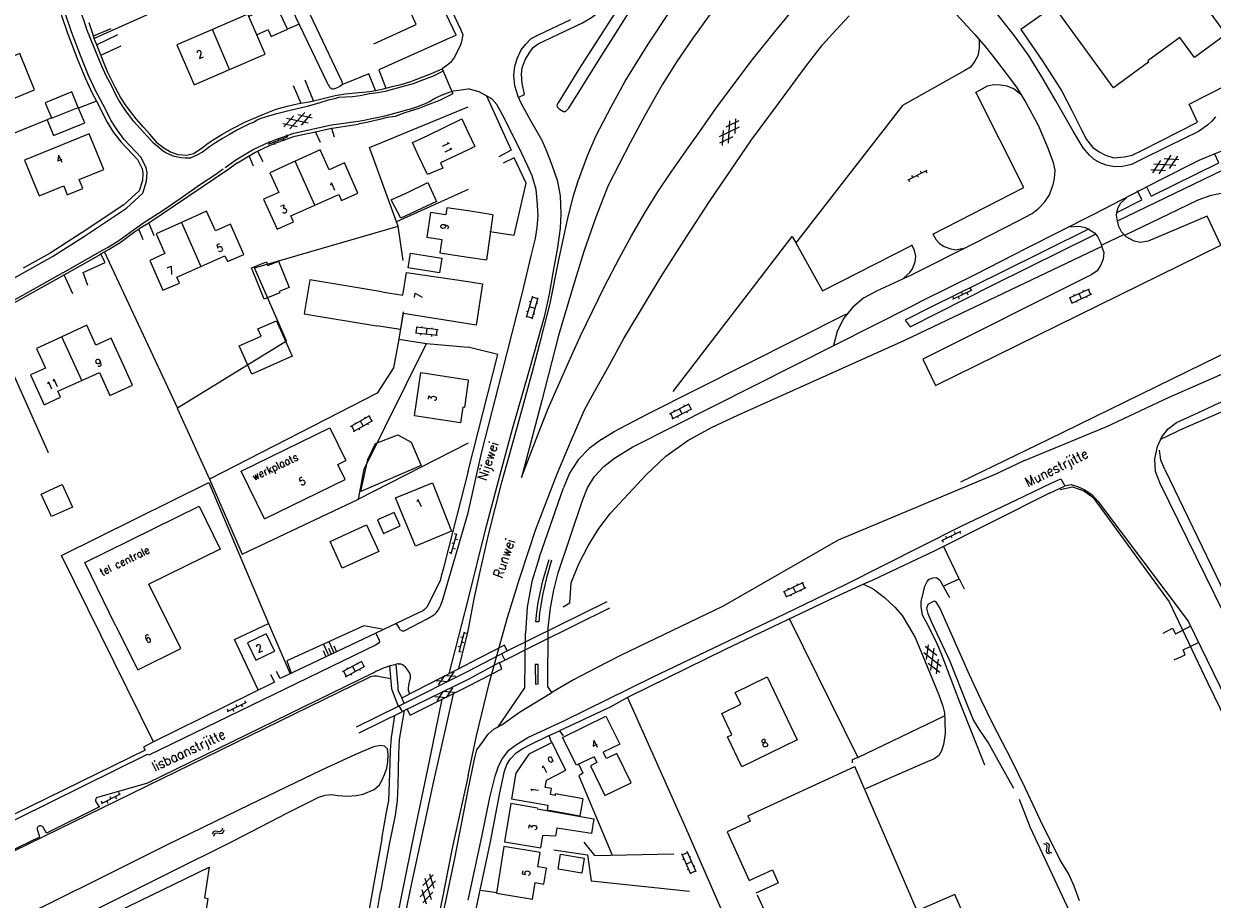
# Model space of a CAD drawing. Header units: metres. Extents: x 189705 to 199106, y 581686 to 588448.
# Tile 176 of 256: x 194908 to 195154, y 583170 to 583351. Entities that reach past the tile are written whole.
import ezdxf

# ---------------------------------------------------------------- set-up
doc = ezdxf.new("R2010")
doc.units = ezdxf.units.M
doc.layers.add('B-WA-OG-GBKN-G', color=7, linetype='Continuous', lineweight=18)
doc.styles.add('Style-STANDARD', font='STANDARD.shx')

msp = doc.modelspace()

# ---------------------------------------------------------------- linework, layer by layer
at = {"layer": 'B-WA-OG-GBKN-G'}
for p, q in [((194963.825, 583332.008), (194961.776, 583329.748)), ((194962.34, 583331.531), (194966.833, 583330.56)), ((194966.132, 583332.748), (194963.044, 583329.342)), ((194964.65, 583332.272), (194967.631, 583331.628)), ((194967.401, 583332.344), (194965.352, 583330.084)), ((195056.13, 583331.018), (195053.391, 583329.67)), ((195053.955, 583326.38), (195054.259, 583330.967)), ((195055.302, 583328.392), (195055.505, 583331.436)), ((194961.545, 583330.464), (194964.53, 583329.82)), ((194962.317, 583328.149), (194962.502, 583327.684)), ((195056.17, 583329.689), (195052.046, 583327.659)), ((195052.709, 583325.908), (195052.91, 583328.952)), ((194958.598, 583326.134), (194962.688, 583327.758)), ((194958.6, 583326.672), (194958.784, 583326.207)), ((194959.714, 583326.577), (194959.898, 583326.112)), ((194960.458, 583327.41), (194960.643, 583326.946)), ((194961.572, 583327.315), (194961.757, 583326.85)), ((195054.82, 583327.673), (195052.083, 583326.327)), ((195145.677, 583323.857), (195143.15, 583320.016)), ((195146.994, 583323.653), (195145.317, 583321.105)), ((195141.497, 583320.895), (195144.545, 583320.717)), ((195143.512, 583322.771), (195141.834, 583320.223)), ((195142.118, 583322.071), (195146.707, 583321.803)), ((195144.287, 583323.159), (195147.332, 583322.98)), ((195095.049, 583320.691), (195091.146, 583318.658)), ((195091.555, 583318.307), (195091.324, 583318.751)), ((195092.21, 583319.213), (195091.979, 583319.656)), ((195093.328, 583319.231), (195093.097, 583319.675)), ((195093.984, 583320.137), (195093.753, 583320.58)), ((195095.102, 583320.155), (195094.871, 583320.598)), ((195104.032, 583296.27), (195104.252, 583295.822)), ((195013.311, 583294.614), (195012.041, 583290.193)), ((195014.465, 583294.283), (195013.195, 583289.861)), ((195014.409, 583294.09), (195013.256, 583294.422)), ((195100.442, 583294.507), (195100.662, 583294.058)), ((195100.482, 583293.97), (195104.432, 583295.91)), ((195101.56, 583294.499), (195101.78, 583294.05)), ((195102.237, 583295.389), (195102.457, 583294.94)), ((195103.355, 583295.381), (195103.575, 583294.932)), ((195128.731, 583296.109), (195124.542, 583294.209)), ((195125.219, 583293.199), (195124.724, 583294.292)), ((195129.227, 583295.016), (195125.037, 583293.116)), ((195125.68, 583294.725), (195125.556, 583294.999)), ((195127.132, 583294.066), (195126.636, 583295.159)), ((195127.591, 583295.592), (195127.467, 583295.865)), ((195128.301, 583294.267), (195128.177, 583294.54)), ((195129.045, 583294.933), (195128.549, 583296.026)), ((195012.386, 583291.394), (195012.098, 583291.477)), ((195013.83, 583292.072), (195012.676, 583292.403)), ((195012.966, 583293.411), (195012.677, 583293.493)), ((195014.435, 583293.093), (195014.147, 583293.175)), ((195126.208, 583293.318), (195126.085, 583293.591)), ((195013.25, 583290.054), (195012.097, 583290.385)), ((195013.801, 583290.884), (195013.512, 583290.967)), ((194993.607, 583286.449), (194989.038, 583286.983)), ((194993.746, 583287.641), (194989.178, 583288.175)), ((194989.237, 583286.96), (194989.376, 583288.152)), ((194990.146, 583286.551), (194990.181, 583286.849)), ((194990.419, 583288.03), (194990.454, 583288.328)), ((194991.323, 583286.716), (194991.462, 583287.908)), ((194992.428, 583286.285), (194992.463, 583286.583)), ((194992.503, 583287.786), (194992.538, 583288.084)), ((194993.409, 583286.472), (194993.548, 583287.664)), ((195041.718, 583270.245), (195045.823, 583272.32)), ((195044.662, 583272.069), (195044.797, 583271.801)), ((195045.645, 583272.23), (195046.186, 583271.159)), ((194975.616, 583267.618), (194979.637, 583269.853)), ((194978.486, 583269.556), (194978.632, 583269.294)), ((194979.462, 583269.756), (194980.045, 583268.707)), ((195041.897, 583270.335), (195042.438, 583269.264)), ((195042.26, 583269.174), (195046.365, 583271.249)), ((195042.611, 583271.032), (195042.746, 583270.765)), ((195043.377, 583269.739), (195043.512, 583269.471)), ((195043.771, 583271.283), (195044.312, 583270.212)), ((195045.249, 583270.685), (195045.385, 583270.418)), ((194975.791, 583267.715), (194976.374, 583266.666)), ((194976.2, 583266.569), (194980.22, 583268.804)), ((194976.477, 583268.44), (194976.623, 583268.177)), ((194977.294, 583267.177), (194977.44, 583266.915)), ((194977.627, 583268.735), (194978.21, 583267.687)), ((194979.127, 583268.197), (194979.273, 583267.935)), ((194996.5, 583241.172), (194997.613, 583245.429)), ((194997.078, 583245.362), (194997.562, 583245.236)), ((195102.069, 583245.83), (195098.117, 583243.894)), ((195099.195, 583244.422), (195098.975, 583244.871)), ((195100.313, 583244.413), (195100.093, 583244.862)), ((195100.991, 583245.302), (195100.771, 583245.751)), ((195102.109, 583245.293), (195101.889, 583245.742)), ((194996.573, 583243.427), (194997.056, 583243.301)), ((194996.803, 583242.333), (194997.287, 583242.207)), ((194997.309, 583244.268), (194997.793, 583244.142)), ((195098.517, 583243.533), (195098.297, 583243.982)), ((194996.067, 583241.492), (194996.551, 583241.366)), ((195069.455, 583235.237), (195065.306, 583233.25)), ((195068.326, 583234.696), (195068.196, 583234.967)), ((195069.793, 583234.068), (195069.275, 583235.151)), ((195066.005, 583232.254), (195065.487, 583233.337)), ((195069.973, 583234.155), (195065.825, 583232.168)), ((195066.434, 583233.79), (195066.304, 583234.061)), ((195066.991, 583232.394), (195066.862, 583232.665)), ((195067.899, 583233.161), (195067.381, 583234.244)), ((195069.064, 583233.387), (195068.934, 583233.657)), ((194999.19, 583224.957), (194998.086, 583220.698)), ((194999.624, 583224.638), (194999.14, 583224.763)), ((194971.066, 583220.204), (194970.071, 583222.399)), ((194972.164, 583220.702), (194971.169, 583222.896)), ((194998.889, 583223.795), (194998.405, 583223.921)), ((194999.122, 583222.702), (194998.638, 583222.827)), ((195095.013, 583219.284), (195095.434, 583222.305)), ((194970.518, 583219.956), (194970.02, 583221.053)), ((194971.615, 583220.453), (194971.118, 583221.55)), ((194972.712, 583220.95), (194972.215, 583222.048)), ((194998.387, 583221.859), (194997.903, 583221.985)), ((194998.62, 583220.766), (194998.136, 583220.891)), ((195094.428, 583220.726), (195098.054, 583217.9)), ((195094.737, 583222.022), (195097.143, 583220.147)), ((195095.924, 583217.036), (195096.558, 583221.588)), ((194973.971, 583216.755), (194978.037, 583218.907)), ((194974.533, 583215.695), (194978.598, 583217.847)), ((194974.849, 583217.559), (194974.989, 583217.294)), ((194976.004, 583217.831), (194976.565, 583216.771)), ((194976.88, 583218.634), (194977.02, 583218.369)), ((194977.86, 583218.814), (194978.421, 583217.753)), ((195095.338, 583218.481), (195097.743, 583216.605)), ((195097.046, 583216.322), (195097.468, 583219.346)), ((194974.148, 583216.849), (194974.71, 583215.788)), ((194975.639, 583216.28), (194975.78, 583216.015)), ((194977.493, 583217.262), (194977.634, 583216.997)), ((194993.359, 583214.875), (194995.719, 583214.71)), ((194995.106, 583215.966), (194993.784, 583214.005)), ((194995.106, 583215.966), (194997.466, 583215.799)), ((194997.042, 583216.669), (194995.719, 583214.71)), ((194994.817, 583212.667), (194993.495, 583210.706)), ((194994.817, 583212.667), (194997.177, 583212.5)), ((194996.753, 583213.37), (194995.43, 583211.411)), ((194950.09, 583208.465), (194954.029, 583210.428)), ((194951.836, 583209.894), (194952.059, 583209.446)), ((194952.955, 583209.892), (194953.178, 583209.445)), ((194953.627, 583210.786), (194953.85, 583210.338)), ((194993.07, 583211.576), (194995.43, 583211.411)), ((194950.046, 583209.002), (194950.269, 583208.554)), ((194951.164, 583209), (194951.387, 583208.553)), ((194923.975, 583189.406), (194927.914, 583191.369)), ((194925.721, 583190.835), (194925.944, 583190.387)), ((194926.84, 583190.833), (194927.063, 583190.386)), ((194927.512, 583191.727), (194927.735, 583191.279)), ((194923.931, 583189.943), (194924.154, 583189.495)), ((194925.049, 583189.941), (194925.272, 583189.494)), ((194947.032, 583183.008), (194947.152, 583183.398)), ((194947.152, 583183.398), (194947.355, 583183.655)), ((194947.296, 583182.588), (194947.419, 583182.976)), ((194947.355, 583183.655), (194947.684, 583183.733)), ((194947.419, 583182.976), (194947.624, 583183.232)), ((194947.624, 583183.232), (194947.941, 583183.308)), ((194947.684, 583183.733), (194948.087, 583183.675)), ((194947.941, 583183.308), (194948.353, 583183.255)), ((194948.087, 583183.675), (194948.492, 583183.619)), ((194948.353, 583183.255), (194948.756, 583183.196)), ((194948.492, 583183.619), (194948.812, 583183.692)), ((194948.756, 583183.196), (194949.077, 583183.269)), ((194948.812, 583183.692), (194949.024, 583183.953)), ((194949.024, 583183.953), (194949.146, 583184.344)), ((194949.077, 583183.269), (194949.288, 583183.533)), ((194949.288, 583183.533), (194949.409, 583183.923)), ((195119.274, 583181.089), (195119.657, 583180.95)), ((195119.657, 583180.95), (195119.904, 583180.733)), ((195119.706, 583181.334), (195120.09, 583181.197)), ((195119.966, 583180.413), (195119.895, 583180.004)), ((195119.904, 583180.733), (195119.966, 583180.413)), ((195120.09, 583181.197), (195120.338, 583180.984)), ((195120.401, 583180.651), (195120.326, 583180.251)), ((195120.338, 583180.984), (195120.401, 583180.651)), ((195046.141, 583174.741), (195044.26, 583178.939)), ((195044.342, 583178.756), (195045.437, 583179.247)), ((195044.457, 583177.767), (195044.731, 583177.889)), ((195047.236, 583175.231), (195045.356, 583179.429)), ((195045.867, 583178.289), (195046.14, 583178.411)), ((195119.895, 583180.004), (195119.818, 583179.604)), ((195119.818, 583179.604), (195119.877, 583179.28)), ((195119.877, 583179.28), (195120.131, 583179.058)), ((195120.131, 583179.058), (195120.516, 583178.919)), ((195120.326, 583180.251), (195120.252, 583179.85)), ((195120.252, 583179.85), (195120.311, 583179.526)), ((195120.311, 583179.526), (195120.563, 583179.303)), ((195120.563, 583179.303), (195120.948, 583179.164)), ((195045.201, 583176.84), (195046.296, 583177.33)), ((195045.396, 583175.67), (195045.67, 583175.792)), ((195046.059, 583174.923), (195047.154, 583175.414)), ((195046.724, 583176.374), (195046.998, 583176.497)), ((194990.061, 583170.018), (194993.211, 583173.365)), ((194990.618, 583172.379), (194992.708, 583174.6)), ((194990.974, 583173.894), (194992.299, 583169.491)), ((194991.975, 583174.773), (194992.854, 583171.851)), ((194990.418, 583171.536), (194991.296, 583168.614)), ((194990.564, 583168.787), (194992.656, 583171.01))]:
    msp.add_line(p, q, dxfattribs=at)
at = {"layer": 'B-WA-OG-GBKN-G', "flags": 128}
for points in [[(194927.335, 583500), (194998.446, 583349.864), (194998.519, 583349.685), (194998.859, 583348.865), (194998.72, 583348.207), (194998.578, 583347.346), (194998.309, 583346.538), (194997.807, 583345.505), (194997.148, 583344.221), (194996.34, 583343.118), (194995.566, 583342.446), (194994.588, 583341.778)], [(195010.476, 583335.93), (195011.698, 583336.482), (195011.177, 583338.772), (195011.06, 583340.679), (195011.193, 583341.999), (195011.786, 583343.622), (195012.759, 583345.243), (195013.45, 583346.179), (195014.47, 583346.936), (195019.919, 583349.548), (195023.687, 583351.307), (195025.522, 583352.415), (195026.669, 583353.246), (195027.462, 583354.309), (195030.002, 583359.021), (195042.286, 583381.72), (195048.825, 583393.677), (195050.178, 583395.017), (195051.555, 583395.847), (195052.47, 583396.198), (195053.461, 583396.091), (195054.855, 583395.55), (195055.724, 583396.764)], [(195055.018, 583387.901), (195054.893, 583388.307), (195054.108, 583388.846), (195053.601, 583389.078), (195053.119, 583388.978), (195052.352, 583387.991), (195046.231, 583378.446), (195041.186, 583370.394), (195032.863, 583357.277), (195023.079, 583341.908), (195018.623, 583334.742), (195018.391, 583334.235), (195018.491, 583333.828), (195018.946, 583333.393), (195019.782, 583332.932), (195020.189, 583332.954), (195020.827, 583333.637), (195026.769, 583343.132), (195037.475, 583360.2), (195043.903, 583370.227), (195051.611, 583382.329), (195054.838, 583387.419), (195055.018, 583387.901)], [(194911.94, 583383.185), (194915.147, 583370.985), (194917.955, 583359.275), (194919.379, 583354.601), (194920.782, 583350.284)], [(194953.544, 583374.817), (194970.751, 583338.891), (194970.946, 583338.456), (194971.144, 583338.147), (194971.342, 583337.889), (194971.568, 583337.758), (194971.795, 583337.652), (194972.075, 583337.647), (194972.38, 583337.667), (194972.893, 583337.911), (194973.381, 583338.207), (194973.689, 583338.405), (194973.895, 583338.528), (194973.975, 583338.73), (194973.905, 583339.061), (194952.568, 583383.984)], [(194997.486, 583348.789), (194987.273, 583370.322)], [(194912.007, 583366.366), (194914.63, 583356.509), (194915.738, 583352.645), (194916.932, 583349.183), (194918.928, 583343.888), (194920.497, 583340.042), (194922.03, 583336.749), (194922.959, 583335.077), (194925.172, 583330.696), (194926.497, 583328.6), (194928.036, 583326.574), (194931.424, 583322.957), (194932.411, 583321.053), (194932.575, 583320.147), (194932.458, 583318.632), (194931.801, 583316.5), (194928.638, 583313.569), (194920.01, 583307.803), (194913.354, 583303.573), (194907.723, 583300.406)], [(194980.405, 583346.976), (194989.221, 583351.001), (194986.151, 583357.838), (194983.417, 583356.61)], [(195145.112, 583357.964), (195147.265, 583355.025), (195150.767, 583357.656), (195157.045, 583348.917), (195150.563, 583344.121), (195147.497, 583348.307), (195140.857, 583343.441), (195141.046, 583343.183), (195133.791, 583337.868), (195121.672, 583354.412), (195126.189, 583357.722)], [(194940.27, 583356.1), (194922.493, 583348.054)], [(195051.187, 583354.559), (195046.531, 583348.156), (195043.255, 583343.296), (195040.232, 583338.46), (195036.644, 583332.077), (195033.591, 583326.401), (195028.999, 583317.559), (195026.45, 583311.043), (195023.949, 583303.891), (195021.649, 583296.179), (195018.702, 583286.489), (195015.254, 583273.016), (195011.056, 583257.006), (195014.43, 583265.88), (195016.566, 583271.332), (195018.699, 583276.173), (195020.781, 583280.863), (195023.299, 583286.362), (195028.28, 583296.651), (195031.333, 583302.58), (195033.872, 583307.139), (195036.64, 583311.927), (195039.329, 583316.231), (195041.71, 583319.877), (195045.574, 583325.395), (195047.98, 583328.812), (195051.307, 583333.571), (195055.117, 583338.682), (195058.954, 583343.718), (195063.837, 583349.789), (195068.362, 583355.354)], [(194917.76, 583349.482), (194916.577, 583352.91)], [(194954.535, 583352.618), (194954.33, 583353.09), (194946.98, 583349.92)], [(194958.559, 583349.87), (194959.161, 583348.51), (194962.542, 583349.972), (194960.097, 583355.202), (194954.535, 583352.618)], [(195000, 583225.205), (195001.3, 583232.21), (195002.496, 583237.488), (195004.213, 583245.101), (195006.936, 583256.037), (195010.377, 583268.139), (195013.304, 583278.973), (195015.143, 583285.823), (195016.958, 583293.08), (195018.81, 583302.166), (195020.58, 583310.44), (195021.722, 583315.236), (195022.754, 583318.356), (195024.764, 583323.935), (195026.513, 583327.939), (195029.642, 583333.893), (195032.54, 583339.213), (195037.279, 583346.911), (195041.529, 583353.266)], [(195000, 583195.197), (195001.735, 583203.419), (195004.435, 583214.533), (195008.161, 583227.954), (195010.616, 583235.969), (195012.604, 583242.108), (195013.971, 583246.064), (195015.773, 583250.78), (195018.452, 583257.753), (195021.203, 583264.344), (195022.489, 583267.386), (195024.186, 583271.189), (195026.109, 583274.709), (195028.852, 583279.598), (195032.288, 583285.855), (195036.951, 583293.631), (195040.025, 583298.67), (195045.25, 583306.924), (195049.987, 583314.241), (195054.287, 583320.545), (195058.715, 583327.051), (195064.292, 583334.617), (195069.893, 583342.183), (195073.473, 583346.738), (195076.182, 583349.822), (195078.991, 583352.779)], [(195101.116, 583353.089), (195105.031, 583348.9), (195107.228, 583346.322), (195109.297, 583343.694), (195111.694, 583340.555), (195113.636, 583337.978), (195115.601, 583334.817), (195118.167, 583330.101), (195120.048, 583325.543), (195121.251, 583322.36), (195121.598, 583320.732), (195121.462, 583319.056), (195121.124, 583317.432)], [(195154.905, 583331.804), (195154.163, 583330.919), (195153.269, 583330.06), (195151.409, 583328.8), (195145.17, 583325.709), (195139.312, 583322.819), (195137.48, 583321.965), (195135.648, 583321.493), (195133.997, 583321.451), (195132.221, 583321.791), (195131.03, 583322.306), (195129.763, 583322.948), (195128.752, 583323.894), (195127.489, 583325.375), (195125.399, 583328.841), (195121.775, 583335.113), (195118.931, 583340.083), (195116.109, 583344.596), (195113.234, 583348.652), (195109.096, 583353.858)], [(195121.292, 583354.706), (195114.537, 583349.941), (195118.973, 583343.513), (195121.14, 583340.172), (195123.08, 583337.112), (195125.117, 583333.163), (195127.229, 583329.009), (195128.185, 583327.15), (195129.421, 583325.542), (195130.787, 583324.594), (195132.13, 583323.85), (195133.855, 583323.332), (195135.938, 583323.549), (195137.617, 583323.871), (195139.755, 583324.875), (195151.19, 583330.707), (195149.457, 583334.477), (195176.428, 583348.227)], [(194922.307, 583348.607), (194921.394, 583351.323)], [(194956.166, 583348.86), (194954.535, 583352.618)], [(194964.938, 583351.027), (194962.542, 583349.972)], [(195021.201, 583351.929), (195014.53, 583348.765), (195013.003, 583347.986)], [(194890.199, 583290.506), (194898.225, 583294.289), (194905.846, 583298.341), (194913.806, 583302.818), (194920.49, 583307.065), (194929.185, 583312.876), (194932.572, 583316.016), (194933.328, 583318.467), (194933.461, 583320.193), (194933.253, 583321.34), (194932.149, 583323.47), (194928.709, 583327.143), (194927.221, 583329.102), (194925.936, 583331.133), (194924.71, 583333.52), (194922.819, 583337.138), (194921.303, 583340.394), (194919.747, 583344.21), (194917.76, 583349.482)], [(194932.701, 583328.644), (194930.608, 583330.92), (194929.245, 583332.8), (194928.525, 583333.754), (194927.562, 583335.246), (194927.047, 583336.272), (194926.068, 583338.323), (194924.961, 583340.326), (194924.083, 583342.325), (194922.719, 583345.527), (194920.782, 583350.284)], [(194922.307, 583348.607), (194925.954, 583350.143)], [(194922.547, 583347.892), (194922.307, 583348.607)], [(194922.995, 583346.733), (194922.547, 583347.892)], [(194927.302, 583348.797), (194922.995, 583346.733)], [(194946.98, 583349.92), (194939.61, 583346.74), (194943.17, 583338.49), (194950.55, 583341.65)], [(194950.55, 583341.65), (194946.98, 583349.92)], [(194950.55, 583341.65), (194957.91, 583344.84), (194956.166, 583348.86)], [(194958.559, 583349.87), (194956.166, 583348.86)], [(194997.486, 583348.789), (194981.498, 583341.589)], [(195000, 583231.633), (195003.635, 583246.4), (195006.536, 583257.387), (195009.153, 583267.078), (195012.541, 583278.875), (195014.533, 583285.674), (195015.879, 583290.621), (195016.867, 583295.012), (195017.626, 583299.454), (195018.594, 583304.683), (195019.123, 583308.695), (195019.291, 583311.794), (195019.107, 583315.454), (195018.589, 583318.379), (195017.487, 583321.561), (195016.334, 583324.463), (195015.305, 583326.883), (195012.99, 583330.962), (195010.977, 583334.682), (195010.324, 583336.058), (195009.65, 583338.222), (195009.432, 583340.434), (195009.671, 583342.338), (195010.188, 583344.088), (195010.984, 583345.685), (195011.955, 583346.924), (195013.003, 583347.986)], [(195105.89, 583347.905), (195105.905, 583346.049), (195105.643, 583344.501), (195105.028, 583343.336), (195104.133, 583342.146), (195102.935, 583341.417), (195090.045, 583334.145), (195067.9, 583305.656), (195073.462, 583295.715), (195091.993, 583305.234)], [(194923.818, 583344.605), (194922.995, 583346.733)], [(194923.818, 583344.605), (194928.048, 583346.546)], [(194910.11, 583337.44), (194907.04, 583344.97), (194898.7, 583341.57), (194901.79, 583334.06), (194910.11, 583337.44)], [(194935.532, 583326.457), (194933.989, 583328.214), (194932.694, 583329.661), (194931.176, 583331.392), (194929.065, 583334.074), (194927.905, 583335.926), (194926.798, 583337.954), (194925.304, 583341.031), (194923.962, 583344.234), (194923.818, 583344.605)], [(194979.399, 583340.738), (194973.821, 583338.484)], [(194980.805, 583337.28), (194979.399, 583340.738)], [(194981.498, 583341.589), (194982.915, 583337.732)], [(194982.915, 583337.732), (194984.535, 583338.152), (194986.118, 583338.555), (194988.136, 583339.153), (194990.619, 583340.149), (194992.41, 583340.776), (194994.588, 583341.778)], [(194994.797, 583341.287), (194992.705, 583340.237)], [(194994.588, 583341.778), (194994.797, 583341.287)], [(194994.797, 583341.287), (194996.582, 583337.102)], [(194992.705, 583340.237), (194990.53, 583339.439), (194988.61, 583338.636), (194986.746, 583338.162), (194985.546, 583337.829), (194983.963, 583337.451), (194982.813, 583337.066), (194981.283, 583336.79), (194979.526, 583336.568), (194977.613, 583336.197), (194976.033, 583335.947), (194974.558, 583335.898), (194973.133, 583335.797), (194972.291, 583335.584), (194970.964, 583335.278), (194969.251, 583334.7), (194966.62, 583333.961), (194962.792, 583333.067), (194959.779, 583332.284), (194958.605, 583331.975), (194957.02, 583331.497), (194956.227, 583331.155), (194955.481, 583330.661), (194954.662, 583330.371), (194953.431, 583329.759), (194952.2, 583329.146), (194950.505, 583328.161), (194949.066, 583327.298), (194947.628, 583326.436), (194946.341, 583325.57), (194944.898, 583324.479), (194943.897, 583323.938), (194942.36, 583323.23), (194941.318, 583323.249), (194940.431, 583323.342), (194939.139, 583323.594), (194938.685, 583323.755), (194937.298, 583324.34), (194936.746, 583324.732), (194935.97, 583325.381), (194934.793, 583326.344)], [(194963.701, 583338.311), (194965.32, 583334.632)], [(194967.941, 583335.139), (194966.187, 583339.433)], [(195105.172, 583336.881), (195106.548, 583337.636), (195107.643, 583338.24), (195108.965, 583338.537), (195110.311, 583338.479), (195111.631, 583338.269), (195113.152, 583337.599), (195114.593, 583336.422)], [(194919.18, 583333.78), (194917.85, 583336.99), (194912.31, 583334.7), (194913.62, 583331.58)], [(194967.941, 583335.139), (194969.648, 583335.557), (194972.43, 583336.268), (194974.52, 583336.61), (194977.346, 583336.863), (194979.585, 583337.05), (194980.805, 583337.28)], [(194977.179, 583330.947), (194978.424, 583331.148), (194979.659, 583331.381), (194980.73, 583331.59), (194982.721, 583332.036), (194984.048, 583332.342), (194986.295, 583332.961), (194987.216, 583333.274), (194988.084, 583333.512), (194989.54, 583333.942), (194990.36, 583334.308), (194991.178, 583334.598), (194991.999, 583335.015), (194992.899, 583335.557), (194993.668, 583335.95), (194994.463, 583336.316), (194995.359, 583336.681), (194996.229, 583337.02), (194996.582, 583337.102)], [(194996.582, 583337.102), (194996.805, 583336.578), (194994.061, 583335.231), (194991.477, 583334.262), (194989.787, 583333.531), (194986.874, 583332.67), (194984.828, 583331.92), (194983.197, 583331.671), (194981.333, 583331.172), (194979.281, 583330.728), (194977.199, 583330.265)], [(194980.805, 583337.28), (194982.161, 583337.536), (194982.915, 583337.732)], [(194996.582, 583337.102), (194996.943, 583337.185), (194998.065, 583337.367), (195000, 583337.614)], [(195000, 583249.701), (195002.726, 583262.058), (195007.081, 583279.083), (195011.153, 583295.094), (195013.125, 583303.24), (195013.956, 583306.614), (195014.322, 583308.899), (195014.513, 583311.363), (195014.326, 583314.463), (195014.059, 583316.752), (195013.236, 583319.551), (195012.332, 583321.614), (195010.473, 583325.513), (195007.079, 583332.24), (195005.921, 583334.38), (195004.886, 583335.555), (195002.302, 583337.017), (195000, 583337.614)], [(195003.822, 583336.196), (195008.92, 583324.911), (195006.347, 583323.554)], [(195096.322, 583307.458), (195115.204, 583317.159), (195105.216, 583336.905)], [(194913.62, 583331.58), (194912.69, 583331.19), (194914, 583327.95), (194920.51, 583330.58), (194919.18, 583333.78)], [(194913.64, 583331.54), (194919.18, 583333.78)], [(194922.959, 583335.077), (194919.24, 583333.635)], [(194935.532, 583326.457), (194936.886, 583325.415), (194938.393, 583324.472), (194939.832, 583323.988), (194941.66, 583323.878), (194943.063, 583324.182), (194944.658, 583325.245), (194946.077, 583326.388), (194947.696, 583327.425), (194948.955, 583328.139), (194951.138, 583329.42), (194953.856, 583330.767), (194955.982, 583331.668), (194957.774, 583332.423), (194960.207, 583333.42), (194962.479, 583334.013), (194964.572, 583334.508), (194965.32, 583334.632)], [(194965.32, 583334.632), (194967.044, 583334.919), (194967.941, 583335.139)], [(195000, 583316.742), (194985.119, 583310.063), (194979.552, 583325.487), (195000, 583333.921)], [(194912.69, 583331.19), (194897.305, 583324.942)], [(194951.817, 583322.891), (194955.28, 583324.944), (194957.764, 583326.123), (194960.092, 583327.127), (194963.848, 583328.464), (194971.675, 583330.14), (194977.179, 583330.947)], [(194989.711, 583323.76), (194988.439, 583326.476), (194991.625, 583327.968), (194998.687, 583331.385), (195000, 583328.599)], [(194924.46, 583320.9), (194921.43, 583328.29), (194908.02, 583322.82), (194911.06, 583315.44), (194916.17, 583317.48), (194916.88, 583315.61), (194920.13, 583316.95), (194919.37, 583318.8), (194924.46, 583320.9)], [(194934.793, 583326.344), (194934.22, 583326.964), (194932.701, 583328.644)], [(194956.303, 583324.673), (194958.046, 583325.5), (194960.342, 583326.49), (194964.035, 583327.804), (194968.368, 583328.733)], [(194968.368, 583328.733), (194971.645, 583329.435)], [(194969.355, 583326.493), (194968.368, 583328.733)], [(194971.645, 583329.435), (194971.797, 583329.467), (194977.199, 583330.265)], [(194971.645, 583329.435), (194972.219, 583327.666)], [(195000, 583328.599), (195001.393, 583325.644), (195000, 583324.992)], [(195136.083, 583307.287), (195147.133, 583312.587), (195151.31, 583314.571), (195154.007, 583315.573), (195159.245, 583316.585), (195162.144, 583317.255), (195164.408, 583317.955), (195166.496, 583318.883), (195188.215, 583329.028)], [(194952.166, 583322.303), (194954.562, 583323.724)], [(194954.562, 583323.724), (194955.602, 583324.34), (194956.303, 583324.673)], [(194955.48, 583321.586), (194954.562, 583323.724)], [(194956.303, 583324.673), (194957.426, 583322.545)], [(194968.2, 583313.5), (194973.2, 583315.74), (194973.76, 583314.49), (194977.15, 583316.02), (194974.35, 583322.26), (194971.2, 583320.85), (194969.34, 583324.96), (194964.11, 583322.59)], [(194994.256, 583322.301), (194994.756, 583321.206), (194991.571, 583319.869), (194989.711, 583323.76)], [(195000, 583324.992), (194994.256, 583322.301)], [(195004.489, 583308.064), (195009.539, 583307.299), (195012.034, 583318.059), (195009.546, 583323.307), (195007.23, 583322.228)], [(195091.931, 583292.553), (195094.178, 583293.746), (195105.357, 583299.249), (195115.723, 583304.579), (195129.679, 583311.641), (195143.406, 583318.757), (195151.505, 583322.854), (195155.196, 583324.358), (195156.621, 583324.884), (195157.74, 583325.055), (195159.287, 583324.691), (195160.758, 583324.378), (195161.495, 583324.348), (195162.309, 583324.496)], [(195140.58, 583317.324), (195141.56, 583315.337), (195155.591, 583322.272), (195154.662, 583324.183)], [(194932.584, 583309.763), (194936.57, 583312.333), (194940.276, 583314.907), (194944.498, 583317.878), (194947.506, 583319.805), (194949.231, 583321.039)], [(194952.166, 583322.303), (194950.168, 583320.848), (194933.829, 583309.766), (194934.799, 583307.232)], [(194949.636, 583321.329), (194951.817, 583322.891)], [(194964.11, 583322.59), (194958.89, 583320.23), (194960.74, 583316.13), (194957.59, 583314.71), (194960.37, 583308.49), (194963.77, 583310.01), (194963.21, 583311.26), (194968.2, 583313.5)], [(194968.2, 583313.5), (194964.11, 583322.59)], [(195134.574, 583310.217), (195156.371, 583320.768)], [(194984.037, 583314.576), (194987.276, 583316.071), (194991.65, 583318.223), (194993.426, 583314.267), (194986.012, 583310.769), (194984.037, 583314.576)], [(195084.681, 583295.701), (195091.868, 583299.044), (195105.239, 583305.729), (195113.999, 583310.229), (195116.878, 583311.763), (195118.281, 583312.873), (195119.532, 583314.187), (195120.48, 583315.656), (195121.124, 583317.432)], [(195134.481, 583311.996), (195139.651, 583314.585), (195138.722, 583316.495)], [(195124.306, 583308.978), (195126.669, 583309.143), (195127.861, 583308.856), (195128.951, 583308.342), (195129.811, 583307.727), (195130.468, 583306.988), (195131.045, 583305.739), (195131.421, 583304.619), (195131.721, 583303.703), (195131.587, 583302.305), (195131.097, 583300.987), (195130.405, 583299.873), (195129.258, 583299.092), (195094.217, 583281.575), (195096.829, 583276.098), (195156.01, 583305.22), (195153.147, 583311.233), (195140.927, 583306.04), (195139.351, 583305.77), (195138.057, 583306.005), (195136.36, 583306.955), (195135.4, 583307.95), (195134.847, 583309.072), (195134.574, 583310.217), (195134.402, 583311.361), (195134.481, 583311.996), (195134.715, 583312.985), (195135.304, 583313.999), (195136.453, 583315.034)], [(194944.56, 583300.8), (194949.55, 583303.02), (194950.11, 583301.78), (194953.51, 583303.29), (194950.75, 583309.55), (194947.59, 583308.15), (194945.77, 583312.26), (194940.54, 583309.91)], [(195000, 583312.294), (194995.557, 583312.972), (194995.331, 583311.49), (194992.171, 583311.972), (194991.389, 583306.847), (194994.549, 583306.365), (194994.129, 583303.61), (195000, 583302.714)], [(195005.136, 583311.51), (195000, 583312.294)], [(195005.136, 583311.51), (195003.757, 583302.141)], [(194923.588, 583303.812), (194925.353, 583304.815), (194927.589, 583306.171), (194930.603, 583308.402), (194931.491, 583309.013)], [(194923.835, 583303.377), (194925.607, 583304.384), (194927.864, 583305.753), (194930.907, 583308.004), (194931.775, 583308.601)], [(194931.491, 583309.013), (194932.584, 583309.763)], [(194932.648, 583306.331), (194931.741, 583308.504)], [(194933.829, 583309.766), (194931.775, 583308.601)], [(194940.54, 583309.91), (194935.31, 583307.57), (194937.14, 583303.44), (194933.99, 583302.05), (194936.73, 583295.84), (194940.12, 583297.35), (194939.58, 583298.57), (194944.56, 583300.8)], [(194939.763, 583271.444), (194962.351, 583285.346), (194955.691, 583300.516), (194985.453, 583309.137)], [(194940.54, 583309.91), (194944.56, 583300.8)], [(194985.453, 583309.137), (194985.119, 583310.063)], [(194986.492, 583302.053), (194985.453, 583309.137)], [(195128.698, 583308.573), (195110.362, 583299.476), (195096.178, 583292.465), (195090.578, 583289.679)], [(195042.504, 583274.815), (195067.12, 583306.982), (195067.9, 583305.656)], [(195091.61, 583288.244), (195108.825, 583296.943), (195130.012, 583307.472)], [(195096.282, 583307.531), (195096.986, 583306.283), (195097.693, 583305.542), (195098.681, 583304.927), (195099.847, 583304.539), (195101.04, 583304.253), (195102.693, 583304.6)], [(195115.289, 583260.534), (195132.345, 583267.618), (195145.153, 583273.57), (195156.991, 583278.814), (195170.739, 583284.939), (195191.158, 583294.1), (195195.181, 583296.009), (195197.113, 583296.531), (195211.545, 583302.195), (195225.924, 583307.604), (195226.317, 583306.859)], [(195131.424, 583305.254), (195136.008, 583307.465)], [(194916.028, 583299.517), (194916.084, 583299.548), (194923.588, 583303.812)], [(194939.763, 583271.444), (194924.618, 583303.797)], [(194994.498, 583302.532), (194994.05, 583299.49), (194987.544, 583300.496), (194988.007, 583303.573), (194994.498, 583302.532)], [(195090.265, 583298.392), (195091.567, 583299.528), (195092.104, 583300.287), (195092.62, 583301.759), (195092.753, 583302.952), (195092.505, 583304.071), (195091.978, 583305.269)], [(195090.52, 583285.506), (195131.397, 583305.026)], [(194916.27, 583299.08), (194916.383, 583299.143), (194923.822, 583303.369)], [(194921.167, 583296.811), (194920.175, 583299.549), (194924.761, 583301.598), (194923.822, 583303.369)], [(194923.822, 583303.369), (194923.835, 583303.377)], [(194960.675, 583301.85), (194962.86, 583296.401), (194960.82, 583295.583), (194960.941, 583295.281), (194957.68, 583293.974), (194955.074, 583300.472), (194958.183, 583301.719), (194958.483, 583300.971), (194960.675, 583301.85)], [(195000, 583302.714), (195003.757, 583302.141)], [(194905.485, 583293.612), (194916.028, 583299.517)], [(194905.729, 583293.176), (194916.234, 583299.06)], [(194916.234, 583299.06), (194916.272, 583299.081)], [(194918.01, 583295.141), (194916.234, 583299.06)], [(194986.45, 583294.827), (194987.183, 583299.549), (195000, 583297.633)], [(195102.085, 583256.097), (195120.368, 583264.965), (195155.357, 583282.076), (195171.603, 583289.914), (195193.346, 583299.652), (195193.701, 583299.701)], [(194982.119, 583295.535), (194967.171, 583297.98), (194966.021, 583290.95), (194980.969, 583288.504)], [(195000, 583297.633), (195002.986, 583297.187), (195001.673, 583288.64), (195000, 583288.902)], [(194982.119, 583295.535), (194986.45, 583294.827)], [(195082.037, 583294.282), (195079.699, 583292.375), (195077.818, 583290.017), (195076.479, 583287.312), (195075.745, 583284.386)], [(195082.037, 583294.282), (195084.681, 583295.701)], [(194986.501, 583291.341), (194985.634, 583285.727)], [(195030.308, 583261.041), (195034.098, 583263.338), (195075.933, 583284.484), (195091.931, 583292.553)], [(194912.968, 583262.121), (194900.321, 583290.436)], [(194955.131, 583278.452), (194952.542, 583284.309), (194957.085, 583286.317), (194956.415, 583287.833), (194960.225, 583289.517), (194963.484, 583282.145), (194955.131, 583278.452)], [(194986.515, 583291.011), (194985.972, 583287.686), (194980.969, 583288.504)], [(195000, 583288.902), (194986.515, 583291.011)], [(195027.701, 583264.991), (195030.224, 583266.539), (195037.198, 583270.241), (195078.394, 583290.952)], [(195090.578, 583289.679), (195091.61, 583288.244)], [(194928.83, 583279.71), (194925.97, 583285.93), (194922.83, 583284.48), (194920.94, 583288.58), (194915.73, 583286.18)], [(194915.73, 583286.18), (194910.53, 583283.79), (194912.4, 583279.7), (194909.26, 583278.28), (194912.1, 583272.11), (194915.5, 583273.67), (194914.94, 583274.91), (194919.92, 583277.16)], [(194919.92, 583277.16), (194915.73, 583286.18)], [(194985.634, 583285.727), (194984.533, 583279.724), (194981.109, 583274.502), (194946.402, 583256.696)], [(195000, 583264.135), (194977.226, 583252.54), (194978.458, 583258.769), (194991.386, 583284.807)], [(194985.634, 583285.727), (194991.386, 583284.807)], [(194991.386, 583284.807), (195000, 583284.077)], [(195000, 583258.338), (195006.134, 583282.519), (195000, 583284.077)], [(195050.453, 583267.375), (195055.916, 583269.946), (195090.52, 583285.506)], [(194923.557, 583278.81), (194925.719, 583274.048), (194930.429, 583276.187), (194928.83, 583279.71)], [(194919.92, 583277.16), (194923.557, 583278.81)], [(195000, 583277.085), (194999.259, 583271.551), (194998.861, 583271.605), (194998.423, 583268.333), (194988.893, 583269.811), (194990.145, 583278.797), (195000, 583277.252)], [(195000, 583277.252), (195000.022, 583277.249)], [(195000.022, 583277.249), (195000, 583277.085)], [(195151.208, 583270.444), (195155.65, 583272.471), (195163.934, 583275.702), (195164.715, 583274.3), (195147.183, 583266.671)], [(194939.635, 583271.365), (194939.763, 583271.444)], [(194939.635, 583271.365), (194946.402, 583256.696)], [(195146.805, 583268.434), (195151.208, 583270.444)], [(194957.783, 583248.433), (194952.946, 583258.332), (194971.338, 583267.326), (194974.649, 583260.55)], [(195036.889, 583257.591), (195040.969, 583261.437), (195045.516, 583264.717), (195050.453, 583267.375)], [(195142.888, 583263.468), (195143.79, 583265.417), (195145.12, 583267.103), (195146.805, 583268.434)], [(195143.567, 583264.981), (195147.183, 583266.671)], [(194977.749, 583254.11), (194979.209, 583260.753), (194980.814, 583264.067), (194985.384, 583265.866), (194988.14, 583264.348), (194990.233, 583259.518), (194977.749, 583254.11)], [(195027.701, 583264.991), (195025.069, 583263.038), (195022.82, 583260.654), (195021.024, 583257.912), (195019.736, 583254.898)], [(195143.406, 583255.742), (195142.479, 583258.23), (195142.302, 583260.879), (195142.888, 583263.468)], [(195144.39, 583258.66), (195143.581, 583260.586), (195143.321, 583262.658)], [(194957.783, 583248.433), (194974.48, 583256.616), (194972.958, 583259.721), (194974.649, 583260.55)], [(195115.289, 583260.534), (195109.514, 583257.76), (195076.701, 583244.002), (195052.881, 583230.292), (195031.597, 583220.099), (195026.434, 583217.492), (195021.847, 583215.011), (195017.311, 583212.416), (195016.532, 583213.657), (195016.591, 583225.776), (195017.038, 583229.948)], [(195023.706, 583252.221), (195024.731, 583254.838), (195026.207, 583257.23), (195028.086, 583259.32), (195030.308, 583261.041)], [(194946.402, 583256.696), (194953.13, 583241.093), (194977.226, 583252.54)], [(195000, 583258.338), (194995.179, 583239.372), (194994.878, 583238.208), (194994.416, 583236.54), (194994.197, 583235.68), (194993.377, 583233.916), (194991.402, 583230.14), (194990.935, 583229.641), (194990.523, 583229.318), (194989.805, 583228.976), (194985.092, 583226.743)], [(195027.092, 583246.442), (195029.503, 583249.581), (195036.889, 583257.591)], [(195120.992, 583255.909), (195122.824, 583256.756)], [(195122.824, 583256.756), (195123.651, 583255.27)], [(195144.39, 583258.66), (195161.727, 583222.719), (195180.356, 583184.445)], [(194913.614, 583248.924), (194911.51, 583253.585), (194915.838, 583255.539), (194917.943, 583250.879), (194913.614, 583248.924)], [(194934.778, 583202.181), (194915.721, 583240.822), (194946.237, 583255.987)], [(194946.237, 583255.987), (194958.635, 583226.761)], [(194992.589, 583255.935), (194996.55, 583245.897), (194989.062, 583242.802), (194984.954, 583252.772), (194992.589, 583255.935)], [(195000, 583169.353), (195002.82, 583182.45), (195004.513, 583190.648), (195005.577, 583195.038), (195006.249, 583197.168), (195007.095, 583198.714), (195008.451, 583200.484), (195009.777, 583201.519), (195012.376, 583203.055), (195019.786, 583206.546), (195038.171, 583215.592), (195063.762, 583227.85), (195078.047, 583234.733), (195102.011, 583246.848), (195115.231, 583253.161), (195120.992, 583255.909)], [(195014.788, 583240.575), (195019.736, 583254.898)], [(195120.502, 583253.74), (195123.607, 583255.225)], [(195122.675, 583254.492), (195125.24, 583255.061), (195127.593, 583254.28), (195129.464, 583252.952), (195145.291, 583231.227), (195153.289, 583214.351), (195172.523, 583174.893), (195193.056, 583132.641), (195191.361, 583131.725)], [(195123.631, 583255.261), (195124.983, 583255.537), (195126.314, 583255.173)], [(195126.314, 583255.173), (195127.807, 583254.47)], [(195127.807, 583254.47), (195129.309, 583253.449), (195130.537, 583252.111)], [(195197.614, 583144.911), (195184.499, 583171.755), (195167.966, 583205.751), (195143.406, 583255.742)], [(195018.674, 583237.226), (195023.706, 583252.221)], [(195120.502, 583253.74), (195096.727, 583241.821), (195083.843, 583235.743), (195081.962, 583234.856), (195076.079, 583232.203), (195053.288, 583221.327), (195033.273, 583211.528), (195033.039, 583211.413), (195029.451, 583209.364), (195018.932, 583204.499)], [(195130.537, 583252.111), (195149.227, 583227.212), (195178.104, 583167.877), (195196.576, 583129.87), (195213.246, 583095.508), (195220.115, 583098.944), (195200.334, 583139.239)], [(194926.977, 583226.146), (194920.504, 583239.359), (194944.211, 583251.072), (194948.596, 583242.123), (194933.773, 583234.86)], [(194984.674, 583249.771), (194981.168, 583248.2), (194982.416, 583245.416), (194985.922, 583246.987), (194984.674, 583249.771)], [(194985.092, 583226.743), (194985.655, 583225.774), (194985.853, 583225.491), (194986.305, 583225.203), (194986.712, 583225.195), (194991.484, 583227.674), (194992.691, 583228.414), (194993.077, 583228.661), (194993.413, 583228.985), (194993.778, 583229.486), (194994.12, 583230.115), (194994.305, 583230.518), (194994.709, 583231.731), (195000, 583249.701)], [(194973.891, 583238.195), (194971.365, 583243.755), (194978.927, 583247.192), (194981.453, 583241.632), (194973.891, 583238.195)], [(195021.351, 583235.163), (195022.932, 583239.086), (195024.85, 583242.855), (195027.092, 583246.442)], [(195107.088, 583197.374), (195101.999, 583210.208), (195098.014, 583220.571), (195097.01, 583223.017), (195094.949, 583227.043), (195094.195, 583228.445), (195093.874, 583230.251), (195093.904, 583231.291), (195094.398, 583233.322), (195094.683, 583234.489), (195095.145, 583235.427), (195095.579, 583235.932), (195096.394, 583236.233), (195097.079, 583236.254), (195097.763, 583235.742), (195098.442, 583234.493), (195101.752, 583236), (195098.51, 583242.776)], [(195014.788, 583240.575), (195013.209, 583235.415), (195012.227, 583230.109), (195011.856, 583224.725)], [(195014.513, 583231.077), (195015.442, 583235.608), (195016.772, 583240.037)], [(195017.294, 583239.866), (195016.221, 583236.169), (195015.471, 583232.922)], [(195017.038, 583229.948), (195017.714, 583233.619), (195018.674, 583237.226)], [(194926.977, 583226.146), (194931.482, 583217.09), (194940.406, 583221.529), (194933.773, 583234.86)], [(195019.655, 583230.2), (195021.097, 583231.015), (195021.351, 583235.163)], [(195081.962, 583234.856), (195083.911, 583233.888), (195086.314, 583232.121), (195088.412, 583230.128), (195089.952, 583228.366), (195091.262, 583226.199), (195092.646, 583223.803), (195094.653, 583218.99), (195097.538, 583211.91), (195098.414, 583209.567), (195098.762, 583208.219), (195098.804, 583206.44), (195098.842, 583203.898), (195098.525, 583201.614), (195098.112, 583200.294), (195097.574, 583199.383), (195096.528, 583198.576), (195095.281, 583198.1), (195088.178, 583194.988), (195082.374, 583192.428)], [(195101.752, 583236), (195102.782, 583233.936)], [(195015.471, 583232.922), (195015.11, 583230.956), (195014.802, 583228.893), (195014.64, 583227.057), (195014.045, 583227.09), (195014.217, 583229.1), (195014.513, 583231.077)], [(195098.442, 583234.493), (195099.776, 583232.098)], [(194996.024, 583216.319), (195000, 583231.633)], [(195006.487, 583218.537), (195014.866, 583222.785), (195029.33, 583229.946)], [(195008.075, 583221.043), (195028.779, 583231.321)], [(195126.677, 583169.189), (195125.627, 583172.218), (195124.497, 583174.765), (195122.633, 583177.773), (195118.636, 583185.851), (195115.446, 583192.627), (195112.631, 583198.436), (195108.759, 583205.928), (195106.32, 583210.87), (195103.934, 583216.067), (195097.733, 583230), (195097.078, 583231.096), (195096.648, 583231.327), (195096.062, 583231.102), (195095.298, 583230.649), (195095.015, 583229.939), (195095.263, 583228.769), (195096.116, 583226.833), (195099.809, 583218.935), (195103.52, 583209.641), (195104.748, 583206.585), (195105.832, 583204.826), (195107.924, 583201.765), (195109.459, 583198.987), (195113.013, 583192.547)], [(195066.63, 583227.631), (195080.757, 583198.942), (195079.56, 583198.441), (195079.583, 583197.857)], [(194980.872, 583224.745), (194981.569, 583223.283), (194981.587, 583222.934), (194981.431, 583222.65), (194980.891, 583222.305), (194933.817, 583199.391), (194933.435, 583199.559), (194866.19, 583166.305)], [(194956.491, 583212.943), (194951.561, 583223.383), (194958.635, 583226.761), (194963.068, 583216.312)], [(194980.872, 583224.745), (194960.994, 583215.329)], [(194982.145, 583225.585), (194978.345, 583226.215), (194962.407, 583218.988), (194963.327, 583216.506)], [(194985.092, 583226.743), (194980.872, 583224.745)], [(194998.089, 583217.371), (195000, 583225.205)], [(195006.104, 583205.121), (195011.744, 583213.36), (195011.856, 583224.725)], [(195144.076, 583224.724), (195146.021, 583225.753), (195146.642, 583224.59), (195149.735, 583226.166)], [(194958.101, 583224.562), (194954.269, 583222.728), (194955.995, 583219.12), (194959.873, 583220.976)], [(194958.101, 583224.562), (194959.873, 583220.976)], [(195000, 583216.82), (195008.101, 583221.043), (195007.548, 583222.24), (195000, 583218.345)], [(195146.352, 583219.159), (195148.646, 583220.221), (195148.223, 583221.292), (195151.364, 583222.82)], [(195006.979, 583220.388), (195007.532, 583219.242)], [(194923.585, 583188.729), (194922.818, 583189.887), (194922.824, 583190.217), (194922.957, 583190.52), (194923.113, 583190.695), (194923.675, 583190.862), (194933.611, 583193.651), (194980.405, 583216.595), (194980.867, 583216.841), (194981.379, 583217.035), (194981.763, 583217.205), (194982.302, 583217.475), (194982.865, 583217.693), (194983.861, 583218.005), (194984.78, 583218.217), (194985.069, 583218.274)], [(194983.657, 583217.933), (194984.129, 583213.197), (194985.492, 583209.551)], [(194985.578, 583218.376), (194985.069, 583218.274)], [(194986.229, 583211.328), (194985.508, 583212.918), (194985.484, 583213.629), (194985.069, 583218.274)], [(194985.578, 583218.376), (194985.596, 583218.38), (194985.495, 583218.381), (194985.578, 583218.376)], [(194985.578, 583218.376), (194986.027, 583218.346), (194986.406, 583218.212), (194986.657, 583218.029), (194986.831, 583217.798), (194987.055, 583217.539), (194987.575, 583216.843), (194987.87, 583216.279), (194987.965, 583215.921), (194987.983, 583215.489), (194987.706, 583214.274), (194987.595, 583213.768), (194987.537, 583213.362), (194987.58, 583212.904), (194987.863, 583212.16)], [(194986.743, 583210.226), (194986.229, 583211.328), (195000, 583218.345)], [(195000, 583213.72), (195006.963, 583217.314), (195006.513, 583218.613), (195000, 583215.119)], [(195014.505, 583214.182), (195014.493, 583218.232), (195013.889, 583218.251), (195013.945, 583214.157), (195014.505, 583214.182)], [(194983.926, 583215.235), (194982.039, 583215.625), (194981.077, 583215.795), (194980.772, 583215.826), (194980.441, 583215.807), (194979.727, 583215.668), (194979.163, 583215.398), (194865.993, 583160.045)], [(194959.001, 583216.154), (194959.811, 583214.589), (194934.655, 583202.12)], [(194960.994, 583215.329), (194960.283, 583216.766)], [(195000, 583215.119), (194986.406, 583208.478), (194985.716, 583209.66), (195000, 583216.82)], [(195068.211, 583202.604), (195056.748, 583197.023), (195053.759, 583203.222), (195054.661, 583203.654), (195052.541, 583208.072), (195056.501, 583209.99), (195055.327, 583212.422), (195061.938, 583215.635), (195068.211, 583202.604)], [(194987.366, 583208.924), (194987.942, 583207.687), (195000, 583213.72)], [(195000, 583192.249), (195001.329, 583198.619), (195001.796, 583200.496), (195003.177, 583202.395), (195004.098, 583203.711), (195005.349, 583204.847), (195006.979, 583205.702), (195010.614, 583208.334), (195017.311, 583212.416)], [(194996.85, 583212.144), (194995.452, 583205.667), (194992.824, 583194), (194990.799, 583184.71), (194987.992, 583171.547), (194985.62, 583159.977), (194983.835, 583151.267), (194982.484, 583144.125), (194979.657, 583127.099), (194978.237, 583118.942), (194977.23, 583112.506), (194975.683, 583100.183), (194974.266, 583089.383), (194972.598, 583076.02), (194971.273, 583066.108), (194969.322, 583052.496), (194967.523, 583040.28), (194965.351, 583024.335), (194962.221, 583000)], [(194981.492, 583144.068), (194983.909, 583158.102), (194985.291, 583165.599), (194989.033, 583184.032), (194991.878, 583197.83), (194994.585, 583211.011)], [(195033.039, 583211.413), (195045.045, 583184.402), (195059.527, 583151.112), (195063.134, 583148.22)], [(194976.819, 583205.327), (194985.716, 583209.66)], [(194977.381, 583204.071), (194986.406, 583208.478)], [(194986.757, 583208.65), (194985.72, 583202.695), (194985.569, 583199.648), (194985.416, 583193.297), (194985.26, 583189.971), (194984.831, 583186.979), (194983.559, 583180.571), (194981.83, 583171.069)], [(194982.109, 583182.068), (194983.037, 583187.593), (194983.559, 583190.024), (194983.726, 583195.612), (194983.905, 583200.438), (194984.101, 583203.103), (194984.81, 583207.666)], [(195026.102, 583199.09), (195022.466, 583197.314), (195019.519, 583203.073), (195028.559, 583207.532), (195031.442, 583201.697), (195028, 583200.016)], [(195080.757, 583198.942), (195098.708, 583207.609)], [(195000, 583159.774), (195002.508, 583171.424), (195004.592, 583181.424), (195006.575, 583191.602), (195007.514, 583196.119), (195008.029, 583197.489), (195008.797, 583198.653), (195009.972, 583199.892), (195011.297, 583200.8), (195012.775, 583201.579), (195016.694, 583203.464), (195016.747, 583203.488), (195018.932, 583204.499), (195019.657, 583203.398)], [(195016.694, 583203.464), (195017.172, 583202.164)], [(194934.655, 583202.12), (194932.705, 583201.089), (194933.023, 583200.435), (194865.666, 583167.491), (194866.19, 583166.305)], [(194921.865, 583166.955), (194937.457, 583174.722), (194951.331, 583181.631), (194962.67, 583187.52), (194969.056, 583190.731), (194970.334, 583191.139), (194971.734, 583191.266), (194972.975, 583191.065), (194975.031, 583190.899), (194976.787, 583191.045), (194978.24, 583191.323), (194980.52, 583192.297), (194981.604, 583193.243), (194982.183, 583194.325), (194982.661, 583195.434), (194983.141, 583196.696), (194983.37, 583198.089), (194983.423, 583199.588), (194983.24, 583200.735), (194982.616, 583201.306), (194981.805, 583201.422), (194980.377, 583201.169), (194976.663, 583199.586), (194969.693, 583196.361), (194954.669, 583189.117), (194937.568, 583180.794), (194922.796, 583173.393), (194899.898, 583162.102)], [(195023.178, 583186.822), (195023.807, 583190.333), (195018.057, 583191.363), (195018.002, 583191.057), (195017.065, 583191.225), (195017.289, 583192.477), (195015.919, 583192.722), (195016.197, 583194.216), (195020.251, 583196.304), (195019.234, 583198.142), (195017.423, 583202.038), (195012.594, 583199.656), (195009.857, 583195.699), (195008.999, 583190.335), (195016.484, 583189.076), (195016.334, 583188.047), (195023.178, 583186.822)], [(195026.102, 583199.09), (195026.686, 583197.88), (195025.33, 583197.227), (195028.32, 583191.019), (195033.775, 583193.647), (195030.825, 583199.771), (195028.63, 583198.713), (195028, 583200.016)], [(195000, 583195.197), (194996.63, 583179.773), (194994.587, 583169.544), (194992.831, 583161.037), (194991.005, 583152.888), (194989.417, 583145.267), (194988.067, 583138.151), (194986.601, 583128.851), (194985.58, 583121.678), (194983.947, 583110.195), (194982.607, 583100.842), (194981.156, 583091.008), (194979.933, 583081.069), (194978.835, 583073.846), (194977.574, 583064.644), (194976.157, 583053.869), (194975.107, 583046.467), (194971.821, 583023.808), (194969.85, 583009.13), (194968.982, 583000)], [(195022.914, 583197.508), (195023.767, 583195.674), (195022.951, 583195.119), (195029.826, 583178.668)], [(195057.945, 583186.81), (195080.135, 583197.072)], [(195087.311, 583145.736), (195084.688, 583151.819), (195105.143, 583160.638), (195100.888, 583170.507), (195093.047, 583167.126), (195080.135, 583197.072)], [(194970.557, 583000), (194971.704, 583016.059), (194973.446, 583029.318), (194975.528, 583044.477), (194977.816, 583061.183), (194980.159, 583078.142), (194982.37, 583093.451), (194984.487, 583109.169), (194985.584, 583117.713), (194987.024, 583126.963), (194989.691, 583142.187), (194991.091, 583149.252), (194993.57, 583161.176), (194995.31, 583168.768), (194997.257, 583177.957), (195000, 583192.249)], [(195114.206, 583190.265), (195116.47, 583184.439), (195125.061, 583166.073)], [(194923.585, 583188.729), (194912.608, 583183.215), (194911.92, 583184.473), (194911.72, 583184.654), (194911.443, 583184.786), (194911.163, 583184.766)], [(195014.332, 583188.406), (195008.848, 583189.387), (195007.555, 583181.462), (195015.085, 583180.195), (195015.497, 583182.788)], [(195014.32, 583188.307), (195026.073, 583186.194)], [(195026.073, 583186.194), (195025.582, 583183.162), (195018.4, 583184.244), (195018.086, 583182.62), (195015.497, 583182.788)], [(195057.945, 583186.81), (195058.441, 583185.719), (195053.658, 583183.547), (195058.254, 583173.426), (195063.046, 583175.602), (195064.256, 583172.938)], [(194882.073, 583168.406), (194892.818, 583173.747), (194892.331, 583174.925), (194892.287, 583175.307), (194892.341, 583175.484), (194892.395, 583175.635), (194892.55, 583175.759), (194892.729, 583175.832), (194892.933, 583175.854), (194893.086, 583175.876), (194893.287, 583175.771), (194893.534, 583175.411), (194894.124, 583174.282), (194911.223, 583182.503), (194910.763, 583183.732), (194910.692, 583184.038), (194910.722, 583184.266), (194910.75, 583184.443), (194910.803, 583184.544), (194910.881, 583184.644), (194910.984, 583184.719), (194911.163, 583184.766)], [(194982.109, 583182.068), (194979.058, 583165.181), (194975.548, 583145.576)], [(195014.925, 583179.209), (195007.393, 583180.457), (195005.831, 583170.797), (195013.334, 583169.558), (195013.897, 583172.972), (195015.645, 583172.694), (195016.197, 583175.978), (195014.44, 583176.268), (195014.925, 583179.209)], [(195023.998, 583181.367), (195026.167, 583178.611), (195042.629, 583178.927)], [(195017.715, 583179.776), (195024.746, 583178.746), (195025.505, 583173.329), (195045.866, 583171.21)], [(195024.066, 583178.028), (195023.546, 583174.967), (195018.613, 583175.805), (195019.133, 583178.866), (195024.066, 583178.028)], [(194946.947, 583158.554), (194944.331, 583158.975), (194940.647, 583136.059), (194935.394, 583136.903), (194939.88, 583164.805), (194927.104, 583166.859), (194946.303, 583176.173), (194945.309, 583169.82), (194946.03, 583169.707), (194944.612, 583160.647), (194952.368, 583159.434)], [(195059.709, 583170.858), (195064.256, 583172.938)], [(194976.993, 583143.999), (194979.642, 583158.207), (194981.83, 583171.069)], [(195002.559, 583171.398), (195005.91, 583170.898)], [(195148.1, 583088.08), (195100.94, 583066.23), (195063.977, 583146.361), (195069.648, 583148.977), (195067.607, 583153.402), (195067.733, 583153.46), (195059.939, 583170.357)]]:
    msp.add_lwpolyline(points, dxfattribs=at)

# ---------------------------------------------------------------- texts
at = {"layer": 'B-WA-OG-GBKN-G', "style": 'Style-STANDARD'}
for s, height, rotation, p in [('2', 1.6, 23.77048, (194944.145, 583343.863)), ('11', 1.6, 295.07918, (194994.329, 583326.271)), ('4', 1.6, 23.69497, (194914.997, 583322.111)), ('1', 1.6, 23.69497, (194971.66, 583316.357)), ('3', 1.6, 23.69497, (194961.511, 583311.666)), ('9', 1.6, 79.80279, (194995.788, 583308.303)), ('5', 1.6, 23.69497, (194948.227, 583303.653)), ('7', 1.6, 23.69497, (194938.079, 583298.962)), ('7', 1.6, 81.54574, (194990.409, 583293.949)), ('9', 1.6, 23.69497, (194923.143, 583279.823)), ('11', 1.6, 23.69497, (194912.994, 583275.132)), ('3', 1.6, 81.54574, (194993.274, 583272.726)), ('Nijewei', 2, 71.40202, (195003.699, 583256.207)), ('werkplaats', 1.6, 25.20722, (194955.636, 583256.338)), ('Munestrjitte', 2, 26.36006, (195116, 583255)), ('5', 1.6, 23.69497, (194965.322, 583255.238)), ('1', 1.6, 23.69497, (194989.593, 583250.709)), ('Runwei', 2, 70.85863, (195007, 583236)), ('tel centrale', 1.6, 25.97571, (194924.091, 583236.558)), ('6', 1.6, 23.69497, (194933.344, 583222.591)), ('2', 1.6, 23.69497, (194956.441, 583220.649)), ('Iisbaanstrjitte', 2, 25.46335, (194935, 583196)), ('4', 1.6, 25.71951, (195025.995, 583200.748)), ('8', 1.6, 25.02728, (195061.198, 583200.929)), ('a', 1.6, 27.12877, (195016.762, 583197.771)), ('1', 1.6, 27.46223, (195015.64, 583195.5)), ('1', 1.6, 81.60243, (195014.445, 583191.451)), ('3', 1.6, 80.09492, (195014.09, 583183.707)), ('5', 1.6, 80.8486, (195012.722, 583174.249))]:
    msp.add_text(s, height=height, rotation=rotation, dxfattribs=at).set_placement(p)

doc.saveas('drawing.dxf')
